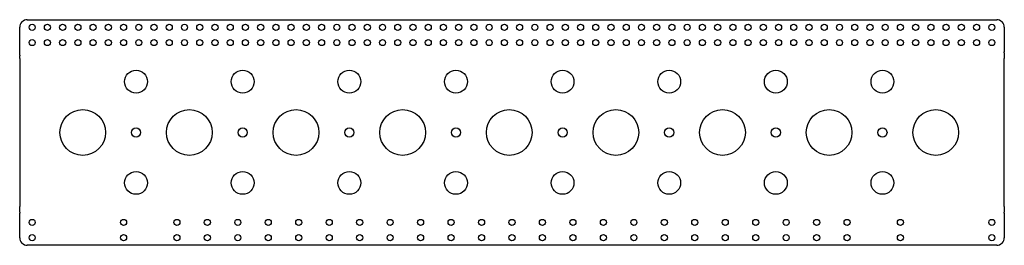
# Model space of a CAD drawing. Header units: inches. Extents: x 0 to 32.3, y -1.1 to 6.3.
import ezdxf

# ---------------------------------------------------------------- set-up
doc = ezdxf.new("R2010")
doc.units = ezdxf.units.IN
doc.header["$MEASUREMENT"] = 0

msp = doc.modelspace()

# ---------------------------------------------------------------- linework, layer by layer
at = {"color": 7, "linetype": 'Continuous', "lineweight": 25}
for p, q in [((0.25, 6.297), (32.07, 6.297)), ((0, 5.137), (0, 6.047)), ((32.32, 6.047), (32.32, 5.242)), ((32.32, 5.212), (32.32, 5.03)), ((0, 5.03), (0, 5.107)), ((0, 5), (0, 0.195)), ((32.32, 0.195), (32.32, 5)), ((0, -0.017), (0, 0.165)), ((32.32, 0.165), (32.32, -0.017)), ((0, -0.852), (0, -0.047)), ((32.32, -0.047), (32.32, -0.852)), ((32.07, -1.102), (0.25, -1.102))]:
    msp.add_line(p, q, dxfattribs=at)
for centre, radius in [((0.41, 6.047), 0.1), ((0.91, 6.047), 0.1), ((1.41, 6.047), 0.1), ((1.91, 6.047), 0.1), ((2.41, 6.047), 0.1), ((2.91, 6.047), 0.1), ((3.41, 6.047), 0.1), ((3.91, 6.047), 0.1), ((4.41, 6.047), 0.1), ((4.91, 6.047), 0.1), ((5.41, 6.047), 0.1), ((5.91, 6.047), 0.1), ((6.41, 6.047), 0.1), ((6.91, 6.047), 0.1), ((7.41, 6.047), 0.1), ((7.91, 6.047), 0.1), ((8.41, 6.047), 0.1), ((8.91, 6.047), 0.1), ((9.41, 6.047), 0.1), ((9.91, 6.047), 0.1), ((10.41, 6.047), 0.1), ((10.91, 6.047), 0.1), ((11.41, 6.047), 0.1), ((11.91, 6.047), 0.1), ((12.41, 6.047), 0.1), ((12.91, 6.047), 0.1), ((13.41, 6.047), 0.1), ((13.91, 6.047), 0.1), ((14.41, 6.047), 0.1), ((14.91, 6.047), 0.1), ((15.41, 6.047), 0.1), ((15.91, 6.047), 0.1), ((16.41, 6.047), 0.1), ((16.91, 6.047), 0.1), ((17.41, 6.047), 0.1), ((17.91, 6.047), 0.1), ((18.41, 6.047), 0.1), ((18.91, 6.047), 0.1), ((19.41, 6.047), 0.1), ((19.91, 6.047), 0.1), ((20.41, 6.047), 0.1), ((20.91, 6.047), 0.1), ((21.41, 6.047), 0.1), ((21.91, 6.047), 0.1), ((22.41, 6.047), 0.1), ((22.91, 6.047), 0.1), ((23.41, 6.047), 0.1), ((23.91, 6.047), 0.1), ((24.41, 6.047), 0.1), ((24.91, 6.047), 0.1), ((25.41, 6.047), 0.1), ((25.91, 6.047), 0.1), ((26.41, 6.047), 0.1), ((26.91, 6.047), 0.1), ((27.41, 6.047), 0.1), ((27.91, 6.047), 0.1), ((28.41, 6.047), 0.1), ((28.91, 6.047), 0.1), ((29.41, 6.047), 0.1), ((29.91, 6.047), 0.1), ((30.41, 6.047), 0.1), ((30.91, 6.047), 0.1), ((31.41, 6.047), 0.1), ((31.91, 6.047), 0.1), ((0.41, 5.547), 0.1), ((0.91, 5.547), 0.1), ((1.41, 5.547), 0.1), ((1.91, 5.547), 0.1), ((2.41, 5.547), 0.1), ((2.91, 5.547), 0.1), ((3.41, 5.547), 0.1), ((3.91, 5.547), 0.1), ((4.41, 5.547), 0.1), ((4.91, 5.547), 0.1), ((5.41, 5.547), 0.1), ((5.91, 5.547), 0.1), ((6.41, 5.547), 0.1), ((6.91, 5.547), 0.1), ((7.41, 5.547), 0.1), ((7.91, 5.547), 0.1), ((8.41, 5.547), 0.1), ((8.91, 5.547), 0.1), ((9.41, 5.547), 0.1), ((9.91, 5.547), 0.1), ((10.41, 5.547), 0.1), ((10.91, 5.547), 0.1), ((11.41, 5.547), 0.1), ((11.91, 5.547), 0.1), ((12.41, 5.547), 0.1), ((12.91, 5.547), 0.1), ((13.41, 5.547), 0.1), ((13.91, 5.547), 0.1), ((14.41, 5.547), 0.1), ((14.91, 5.547), 0.1), ((15.41, 5.547), 0.1), ((15.91, 5.547), 0.1), ((16.41, 5.547), 0.1), ((16.91, 5.547), 0.1), ((17.41, 5.547), 0.1), ((17.91, 5.547), 0.1), ((18.41, 5.547), 0.1), ((18.91, 5.547), 0.1), ((19.41, 5.547), 0.1), ((19.91, 5.547), 0.1), ((20.41, 5.547), 0.1), ((20.91, 5.547), 0.1), ((21.41, 5.547), 0.1), ((21.91, 5.547), 0.1), ((22.41, 5.547), 0.1), ((22.91, 5.547), 0.1), ((23.41, 5.547), 0.1), ((23.91, 5.547), 0.1), ((24.41, 5.547), 0.1), ((24.91, 5.547), 0.1), ((25.41, 5.547), 0.1), ((25.91, 5.547), 0.1), ((26.41, 5.547), 0.1), ((26.91, 5.547), 0.1), ((27.41, 5.547), 0.1), ((27.91, 5.547), 0.1), ((28.41, 5.547), 0.1), ((28.91, 5.547), 0.1), ((29.41, 5.547), 0.1), ((29.91, 5.547), 0.1), ((30.41, 5.547), 0.1), ((30.91, 5.547), 0.1), ((31.41, 5.547), 0.1), ((31.91, 5.547), 0.1), ((3.82, 4.265), 0.375), ((7.32, 4.265), 0.375), ((10.82, 4.265), 0.375), ((14.32, 4.265), 0.375), ((17.82, 4.265), 0.375), ((21.32, 4.265), 0.375), ((24.82, 4.265), 0.375), ((28.32, 4.265), 0.375), ((2.07, 2.598), 0.75), ((5.57, 2.598), 0.75), ((9.07, 2.598), 0.75), ((12.57, 2.598), 0.75), ((16.07, 2.598), 0.75), ((19.57, 2.598), 0.75), ((23.07, 2.598), 0.75), ((26.57, 2.598), 0.75), ((30.07, 2.598), 0.75), ((3.82, 2.598), 0.15), ((7.32, 2.598), 0.15), ((10.82, 2.598), 0.15), ((14.32, 2.598), 0.15), ((17.82, 2.598), 0.15), ((21.32, 2.598), 0.15), ((24.82, 2.598), 0.15), ((28.32, 2.598), 0.15), ((3.82, 0.945), 0.375), ((7.32, 0.945), 0.375), ((10.82, 0.945), 0.375), ((14.32, 0.945), 0.375), ((17.82, 0.945), 0.375), ((21.32, 0.945), 0.375), ((24.82, 0.945), 0.375), ((28.32, 0.945), 0.375), ((0.41, -0.352), 0.1), ((3.41, -0.352), 0.1), ((5.16, -0.352), 0.1), ((6.16, -0.352), 0.1), ((7.16, -0.352), 0.1), ((8.16, -0.352), 0.1), ((9.16, -0.352), 0.1), ((10.16, -0.352), 0.1), ((11.16, -0.352), 0.1), ((12.16, -0.352), 0.1), ((13.16, -0.352), 0.1), ((14.16, -0.352), 0.1), ((15.16, -0.352), 0.1), ((16.16, -0.352), 0.1), ((17.16, -0.352), 0.1), ((18.16, -0.352), 0.1), ((19.16, -0.352), 0.1), ((20.16, -0.352), 0.1), ((21.16, -0.352), 0.1), ((22.16, -0.352), 0.1), ((23.16, -0.352), 0.1), ((24.16, -0.352), 0.1), ((25.16, -0.352), 0.1), ((26.16, -0.352), 0.1), ((27.16, -0.352), 0.1), ((28.91, -0.352), 0.1), ((31.91, -0.352), 0.1), ((0.41, -0.852), 0.1), ((3.41, -0.852), 0.1), ((5.16, -0.852), 0.1), ((6.16, -0.852), 0.1), ((7.16, -0.852), 0.1), ((8.16, -0.852), 0.1), ((9.16, -0.852), 0.1), ((10.16, -0.852), 0.1), ((11.16, -0.852), 0.1), ((12.16, -0.852), 0.1), ((13.16, -0.852), 0.1), ((14.16, -0.852), 0.1), ((15.16, -0.852), 0.1), ((16.16, -0.852), 0.1), ((17.16, -0.852), 0.1), ((18.16, -0.852), 0.1), ((19.16, -0.852), 0.1), ((20.16, -0.852), 0.1), ((21.16, -0.852), 0.1), ((22.16, -0.852), 0.1), ((23.16, -0.852), 0.1), ((24.16, -0.852), 0.1), ((25.16, -0.852), 0.1), ((26.16, -0.852), 0.1), ((27.16, -0.852), 0.1), ((28.91, -0.852), 0.1), ((31.91, -0.852), 0.1)]:
    msp.add_circle(centre, radius, dxfattribs=at)
for centre, radius, start, end in [((0.25, 6.047), 0.25, 90, 180), ((32.07, 6.047), 0.25, 0, 90), ((32.32, 5.227), 0.015, 90, 270), ((0, 5.122), 0.015, 270, 90), ((0, 5.015), 0.015, 270, 90), ((32.32, 5.015), 0.015, 90, 270), ((0, 0.18), 0.015, 270, 90), ((32.32, 0.18), 0.015, 90, 270), ((0, -0.032), 0.015, 270, 90), ((32.32, -0.032), 0.015, 90, 270), ((0.25, -0.852), 0.25, 180, 270), ((32.07, -0.852), 0.25, 270, 0)]:
    msp.add_arc(centre, radius, start, end, dxfattribs=at)

doc.saveas('drawing.dxf')
